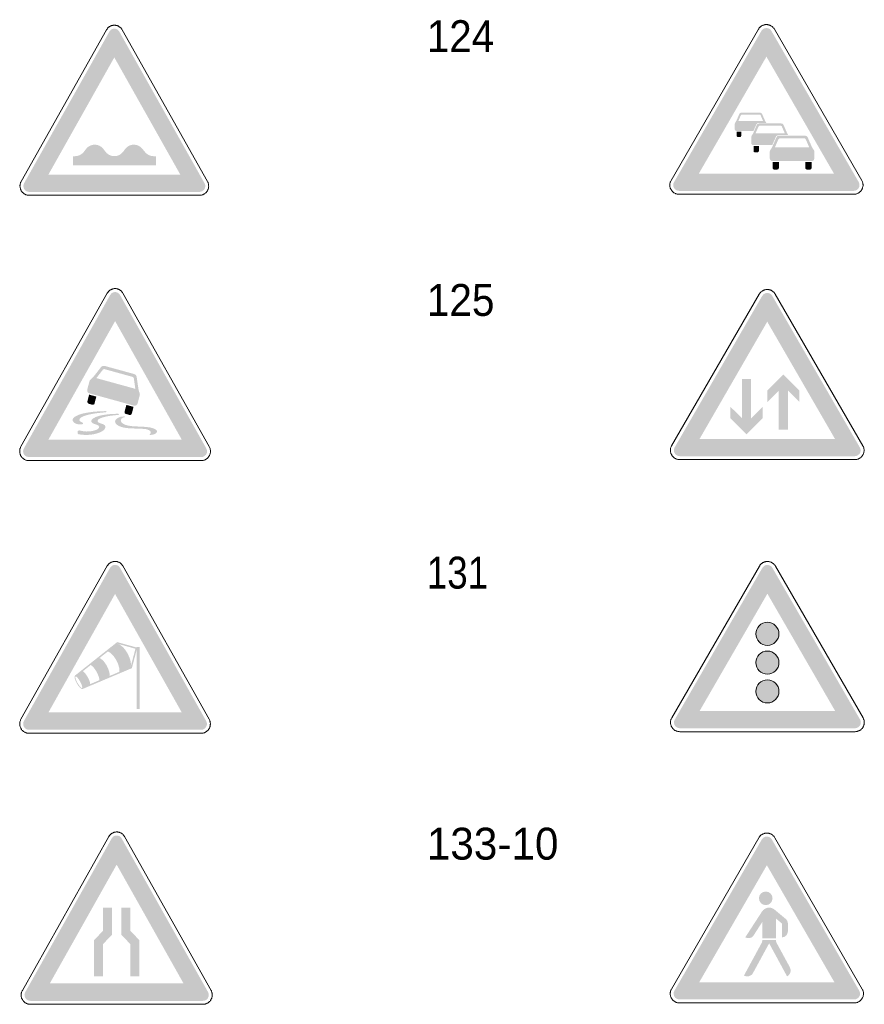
# Model space of a CAD drawing. Header units: millimetres. Extents: x 27 to 616, y -913 to 238.
# Tile 36 of 38: x 309 to 424, y 104 to 238. Entities that reach past the tile are written whole.
import ezdxf
from ezdxf.enums import TextEntityAlignment as Align

# ---------------------------------------------------------------- set-up
doc = ezdxf.new("R2010")
doc.units = ezdxf.units.MM
doc.header["$LTSCALE"] = 5
doc.linetypes.add('AUSGEZOGEN', pattern=[0])
doc.layers.add('Ebene_1', color=7, linetype='Continuous', true_color=0x000000)
doc.styles.add('Arial', font='arial.ttf')

msp = doc.modelspace()

# ---------------------------------------------------------------- hatches: boundary and pattern name
at = {"layer": 'Ebene_1', "linetype": 'AUSGEZOGEN', "lineweight": 18, "true_color": 0xce2729}
h = msp.add_hatch(color=242, dxfattribs=at)
h.paths.add_polyline_path([(310.45, 214.52), (310.16, 214.58), (309.91, 214.75), (309.75, 215), (309.69, 215.31), (309.72, 215.51), (309.79, 215.7), (321.42, 236.38), (321.62, 236.62), (321.89, 236.75), (322.18, 236.77), (322.47, 236.67), (322.62, 236.54), (322.75, 236.38), (334.37, 215.7), (334.47, 215.4), (334.45, 215.1), (334.32, 214.83), (334.1, 214.63), (333.91, 214.55), (333.71, 214.52)], flags=0)
h.paths.add_polyline_path([(313.1, 216.87), (331.07, 216.87), (322.08, 232.85)], flags=0)
h = msp.add_hatch(color=242, dxfattribs=at)
h.paths.add_polyline_path([(399, 214.66), (398.7, 214.73), (398.45, 214.89), (398.28, 215.14), (398.22, 215.45), (398.25, 215.65), (398.33, 215.84), (410.24, 236.47), (410.44, 236.7), (410.71, 236.83), (411.01, 236.85), (411.31, 236.76), (411.47, 236.63), (411.59, 236.47), (423.5, 215.84), (423.6, 215.54), (423.58, 215.24), (423.45, 214.97), (423.22, 214.77), (423.03, 214.69), (422.83, 214.66)], flags=0)
h.paths.add_polyline_path([(401.71, 217.01), (420.12, 217.01), (410.92, 232.95)], flags=0)
at = {"layer": 'Ebene_1', "linetype": 'AUSGEZOGEN', "lineweight": 18, "true_color": 0x000000}
h = msp.add_hatch(color=18, dxfattribs=at)
h.paths.add_polyline_path([(406.6, 223.76), (406.66, 223.95), (406.72, 224.03), (406.83, 224.22), (407.24, 225.16), (407.34, 225.27), (407.48, 225.32), (410.08, 225.32), (410.22, 225.27), (410.32, 225.16), (410.73, 224.22), (410.84, 224.03), (410.9, 223.95), (410.91, 223.93), (409.9, 223.93), (409.68, 223.87), (409.53, 223.69), (409.15, 222.82), (406.86, 222.82), (406.76, 222.84), (406.67, 222.9), (406.62, 222.98), (406.6, 223.08)], flags=0)
h.paths.add_polyline_path([(407.09, 224.17), (410.47, 224.17), (410.11, 225), (410.02, 225.06), (407.54, 225.06), (407.45, 225)], flags=0)
h = msp.add_hatch(color=18, dxfattribs=at)
h.paths.add_polyline_path([(408.85, 221.99), (408.92, 222.21), (409, 222.31), (409.13, 222.54), (409.61, 223.65), (409.73, 223.79), (409.89, 223.84), (412.97, 223.84), (413.14, 223.79), (413.25, 223.65), (413.73, 222.54), (413.86, 222.31), (413.9, 222.26), (412.61, 222.26), (412.36, 222.19), (412.26, 222.1), (412.19, 221.99), (411.71, 220.89), (409.16, 220.89), (409.04, 220.91), (408.94, 220.98), (408.87, 221.07), (408.85, 221.19)], flags=0)
h.paths.add_polyline_path([(409.43, 222.49), (413.43, 222.49), (413.01, 223.46), (412.89, 223.53), (409.97, 223.53), (409.86, 223.46)], flags=0)
for points in [[(406.86, 222.72), (407.48, 222.72), (407.48, 222.15), (407.44, 222.04), (407.33, 221.99), (407.01, 221.99), (406.9, 222.04), (406.86, 222.15)], [(316.43, 218.13), (316.43, 219.38), (316.74, 219.38), (317.09, 219.43), (317.42, 219.55), (317.71, 219.75), (317.96, 220.01), (318.19, 220.32), (318.4, 220.56), (318.64, 220.74), (318.91, 220.87), (319.2, 220.94), (319.49, 220.95), (319.78, 220.91), (320.06, 220.8), (320.33, 220.64), (320.63, 220.32), (320.86, 220.01), (321.07, 219.78), (321.31, 219.6), (321.58, 219.47), (321.87, 219.4), (322.16, 219.39), (322.45, 219.43), (322.74, 219.53), (323, 219.7), (323.31, 220.01), (323.52, 220.32), (323.73, 220.56), (323.97, 220.74), (324.24, 220.87), (324.53, 220.94), (324.82, 220.95), (325.11, 220.91), (325.39, 220.8), (325.66, 220.64), (325.96, 220.32), (326.21, 220.01), (326.45, 219.75), (326.75, 219.55), (327.08, 219.43), (327.43, 219.38), (327.74, 219.38), (327.74, 218.13)], [(409.16, 220.76), (409.89, 220.76), (409.89, 220.09), (409.84, 219.96), (409.71, 219.9), (409.34, 219.9), (409.21, 219.96), (409.16, 220.09)], [(411.75, 218.57), (412.61, 218.57), (412.61, 217.77), (412.55, 217.62), (412.39, 217.56), (411.96, 217.56), (411.81, 217.62), (411.75, 217.77)], [(416.21, 218.57), (417.08, 218.57), (417.08, 217.77), (417.02, 217.62), (416.86, 217.56), (416.43, 217.56), (416.28, 217.62), (416.21, 217.77)], [(413.23, 189.62), (415.42, 187.43), (415.42, 185.86), (413.85, 187.43), (413.85, 182.1), (412.6, 182.1), (412.6, 187.43), (411.03, 185.86), (411.03, 187.43)], [(408.21, 181.47), (406.01, 183.66), (406.01, 185.23), (407.58, 183.66), (407.58, 189), (408.84, 189), (408.84, 183.66), (410.4, 185.23), (410.4, 183.66)], [(318.65, 186.88), (318.41, 185.96), (318.44, 185.76), (318.5, 185.68), (318.59, 185.64), (319.08, 185.5), (319.27, 185.53), (319.35, 185.59), (319.39, 185.69), (319.63, 186.61)], [(323.72, 185.48), (324.7, 185.21), (324.46, 184.29), (324.41, 184.2), (324.34, 184.13), (324.15, 184.11), (323.66, 184.24), (323.57, 184.29), (323.5, 184.36), (323.48, 184.56)], [(320.87, 184.63), (320.98, 184.6), (321.03, 184.55), (320.99, 184.5), (320.9, 184.47), (320.55, 184.44), (319.86, 184.37), (319.23, 184.28), (318.68, 184.17), (318.21, 184.05), (317.83, 183.91), (317.55, 183.76), (317.38, 183.6), (317.32, 183.44), (317.35, 183.34), (317.42, 183.24), (317.54, 183.16), (317.7, 183.1), (317.74, 183.08), (317.83, 182.93), (317.73, 182.84), (317.66, 182.83), (317.26, 182.81), (316.9, 182.89), (316.61, 183.05), (316.43, 183.27), (316.39, 183.44), (316.48, 183.68), (316.75, 183.9), (317.16, 184.1), (317.71, 184.28), (318.37, 184.42), (319.13, 184.53), (319.97, 184.6)], [(318.09, 181.38), (317.27, 181.46), (317.17, 181.5), (317.1, 181.58), (317.06, 181.79), (317.1, 181.89), (317.17, 181.96), (317.37, 182), (317.39, 182), (317.52, 181.96), (317.92, 181.88), (318.32, 181.85), (318.99, 181.9), (319.27, 181.96), (319.53, 182.04), (319.73, 182.13), (319.89, 182.24), (319.99, 182.36), (320.02, 182.49), (319.93, 182.65), (319.68, 182.78), (319.39, 182.87), (319.2, 182.95), (319.06, 183.04), (318.97, 183.16), (318.94, 183.28), (319.02, 183.48), (319.23, 183.66), (319.56, 183.83), (320, 183.98), (320.54, 184.1), (321.16, 184.19), (321.84, 184.25), (322.57, 184.27), (322.68, 184.25), (322.73, 184.19), (322.69, 184.14), (322.6, 184.11), (322.35, 184.09), (321.8, 184.03), (321.3, 183.96), (320.86, 183.87), (320.49, 183.77), (320.19, 183.66), (319.97, 183.54), (319.84, 183.41), (319.79, 183.28), (319.88, 183.11), (320.14, 182.98), (320.42, 182.89), (320.61, 182.82), (320.75, 182.72), (320.84, 182.61), (320.87, 182.49), (320.82, 182.26), (320.65, 182.05), (320.4, 181.87), (320.06, 181.7), (319.65, 181.57), (319.17, 181.46), (318.65, 181.4)], [(323.42, 183.91), (323.53, 183.86), (323.48, 183.81), (323.37, 183.78), (323.2, 183.7), (323.07, 183.6), (322.99, 183.49), (322.96, 183.36), (322.99, 183.21), (323.08, 183.07), (323.23, 182.95), (323.42, 182.83), (323.66, 182.74), (323.94, 182.66), (324.58, 182.57), (326.33, 182.48), (326.96, 182.4), (327.45, 182.26), (327.64, 182.17), (327.78, 182.07), (327.87, 181.97), (327.9, 181.85), (327.82, 181.67), (327.61, 181.52), (327.29, 181.41), (326.9, 181.38), (326.87, 181.41), (326.87, 181.43), (326.94, 181.49), (327.02, 181.6), (327.05, 181.73), (326.98, 181.91), (326.77, 182.05), (326.46, 182.16), (326.08, 182.21), (324.12, 182.29), (323.72, 182.33), (323.35, 182.39), (323.03, 182.48), (322.74, 182.59), (322.51, 182.72), (322.33, 182.87), (322.22, 183.03), (322.19, 183.2), (322.21, 183.34), (322.28, 183.48), (322.55, 183.7), (322.94, 183.86)], [(411.75, 118.22), (411.68, 117.86), (411.48, 117.56), (411.19, 117.36), (410.83, 117.29), (410.47, 117.36), (410.17, 117.56), (409.97, 117.86), (409.9, 118.22), (409.97, 118.58), (410.17, 118.87), (410.47, 119.07), (410.83, 119.14), (411.19, 119.07), (411.48, 118.87), (411.68, 118.58)], [(319.31, 107.58), (319.31, 112.51), (320.54, 113.78), (320.54, 116.95), (321.78, 116.95), (321.78, 113.25), (320.54, 111.98), (320.54, 107.58)], [(325.5, 107.58), (324.26, 107.58), (324.26, 111.98), (323.02, 113.25), (323.02, 116.95), (324.26, 116.95), (324.26, 113.78), (325.5, 112.51)], [(412.22, 115.46), (412.22, 112.77), (410.36, 112.77), (410.36, 115), (409.16, 113.14), (408.93, 112.91), (408.65, 112.79), (408.34, 112.79), (408.04, 112.9), (410.32, 116.42), (410.47, 116.6), (410.64, 116.74), (410.84, 116.85), (411.05, 116.92), (411.49, 116.93), (411.71, 116.86), (411.92, 116.76), (412.03, 116.67), (413.59, 115.37), (413.77, 115.13), (413.84, 114.84), (413.84, 113.7), (413.77, 113.38), (413.6, 113.13), (413.34, 112.95), (413.03, 112.89), (413.03, 114.78)], [(411.29, 112.08), (409.1, 108.05), (409, 107.89), (408.87, 107.76), (408.55, 107.6), (408.2, 107.57), (407.85, 107.67), (410.31, 112.21), (410.36, 112.43), (410.36, 112.54), (412.22, 112.54), (412.22, 112.43), (412.27, 112.21), (414.11, 108.82), (414.22, 108.47), (414.19, 108.11), (414.02, 107.8), (413.74, 107.56)]]:
    msp.add_hatch(color=18, dxfattribs=at).paths.add_polyline_path(points, flags=0)
h = msp.add_hatch(color=18, dxfattribs=at)
h.paths.add_polyline_path([(411.38, 220.01), (411.41, 220.15), (411.47, 220.27), (411.56, 220.38), (411.71, 220.64), (412.28, 221.95), (412.41, 222.11), (412.61, 222.17), (416.21, 222.17), (416.41, 222.11), (416.54, 221.95), (417.11, 220.64), (417.27, 220.38), (417.35, 220.27), (417.42, 220.15), (417.44, 220.01), (417.44, 219.07), (417.41, 218.93), (417.33, 218.82), (417.22, 218.74), (417.08, 218.71), (411.75, 218.71), (411.6, 218.74), (411.49, 218.82), (411.41, 218.93), (411.38, 219.07)], flags=0)
h.paths.add_polyline_path([(412.07, 220.59), (416.75, 220.59), (416.26, 221.72), (416.13, 221.81), (412.7, 221.81), (412.57, 221.72)], flags=0)
at = {"layer": 'Ebene_1', "linetype": 'AUSGEZOGEN', "lineweight": 18, "true_color": 0xce2729}
h = msp.add_hatch(color=242, dxfattribs=at)
h.paths.add_polyline_path([(310.43, 178.36), (310.13, 178.43), (309.88, 178.59), (309.71, 178.85), (309.65, 179.16), (309.68, 179.36), (309.76, 179.55), (321.52, 200.47), (321.72, 200.7), (321.99, 200.84), (322.28, 200.86), (322.57, 200.76), (322.73, 200.63), (322.85, 200.47), (334.61, 179.55), (334.71, 179.25), (334.69, 178.95), (334.56, 178.68), (334.33, 178.47), (334.14, 178.39), (333.95, 178.36)], flags=0)
h.paths.add_polyline_path([(313.1, 180.74), (331.27, 180.74), (322.19, 196.9)], flags=0)
h = msp.add_hatch(color=242, dxfattribs=at)
h.paths.add_polyline_path([(399.09, 178.49), (398.78, 178.55), (398.54, 178.72), (398.37, 178.97), (398.31, 179.27), (398.33, 179.48), (398.41, 179.67), (410.35, 200.35), (410.56, 200.58), (410.83, 200.71), (411.13, 200.74), (411.42, 200.64), (411.59, 200.51), (411.71, 200.35), (423.65, 179.67), (423.75, 179.37), (423.73, 179.07), (423.6, 178.8), (423.37, 178.6), (423.18, 178.52), (422.97, 178.49)], flags=0)
h.paths.add_polyline_path([(401.81, 180.84), (420.26, 180.84), (411.03, 196.82)], flags=0)
at = {"layer": 'Ebene_1', "linetype": 'AUSGEZOGEN', "lineweight": 18, "true_color": 0x000000}
h = msp.add_hatch(color=18, dxfattribs=at)
h.paths.add_polyline_path([(318.68, 188.67), (318.75, 188.82), (318.86, 188.94), (318.99, 189.05), (319.24, 189.31), (320.29, 190.65), (320.49, 190.8), (320.73, 190.8), (324.81, 189.68), (325.02, 189.55), (325.12, 189.32), (325.37, 187.62), (325.46, 187.27), (325.53, 187.11), (325.56, 186.95), (325.54, 186.78), (325.26, 185.69), (325.19, 185.54), (325.06, 185.43), (324.91, 185.37), (324.74, 185.38), (318.7, 187.05), (318.55, 187.12), (318.44, 187.25), (318.39, 187.41), (318.4, 187.58)], flags=0)
h.paths.add_polyline_path([(319.63, 189.13), (324.94, 187.67), (324.73, 189.15), (324.6, 189.29), (320.72, 190.36), (320.54, 190.3)], flags=0)
at = {"layer": 'Ebene_1', "linetype": 'AUSGEZOGEN', "lineweight": 18, "true_color": 0xce2729}
h = msp.add_hatch(color=242, dxfattribs=at)
h.paths.add_polyline_path([(310.43, 141.19), (310.13, 141.25), (309.89, 141.42), (309.72, 141.68), (309.66, 141.98), (309.69, 142.19), (309.76, 142.38), (321.51, 163.28), (321.72, 163.51), (321.98, 163.65), (322.28, 163.67), (322.57, 163.57), (322.73, 163.44), (322.85, 163.28), (334.6, 142.38), (334.7, 142.08), (334.68, 141.78), (334.55, 141.51), (334.32, 141.3), (334.13, 141.22), (333.93, 141.19)], flags=0)
h.paths.add_polyline_path([(313.11, 143.57), (331.26, 143.57), (322.18, 159.71)], flags=0)
h = msp.add_hatch(color=242, dxfattribs=at)
h.paths.add_polyline_path([(399.1, 141.4), (398.8, 141.47), (398.55, 141.63), (398.38, 141.88), (398.32, 142.19), (398.35, 142.39), (398.43, 142.58), (410.37, 163.27), (410.58, 163.51), (410.85, 163.64), (411.15, 163.66), (411.44, 163.56), (411.61, 163.43), (411.73, 163.27), (423.68, 142.58), (423.78, 142.28), (423.76, 141.98), (423.62, 141.71), (423.39, 141.51), (423.2, 141.43), (423, 141.4)], flags=0)
h.paths.add_polyline_path([(401.82, 143.76), (420.28, 143.76), (411.05, 159.74)], flags=0)
msp.add_hatch(color=242, dxfattribs=at).paths.add_polyline_path([(412.62, 154.27), (412.59, 153.95), (412.5, 153.66), (412.35, 153.39), (412.16, 153.16), (411.93, 152.97), (411.66, 152.82), (411.37, 152.73), (411.05, 152.7), (410.73, 152.73), (410.44, 152.82), (410.17, 152.97), (409.94, 153.16), (409.75, 153.39), (409.61, 153.66), (409.51, 153.95), (409.48, 154.27), (409.51, 154.58), (409.61, 154.88), (409.75, 155.15), (409.94, 155.38), (410.17, 155.57), (410.44, 155.71), (410.73, 155.81), (411.05, 155.84), (411.37, 155.81), (411.66, 155.71), (411.93, 155.57), (412.16, 155.38), (412.35, 155.15), (412.5, 154.88), (412.59, 154.58)], flags=0)
at = {"layer": 'Ebene_1', "linetype": 'AUSGEZOGEN', "lineweight": 18, "true_color": 0x000000}
h = msp.add_hatch(color=18, dxfattribs=at)
h.paths.add_polyline_path([(325.12, 152.41), (325.12, 152.49), (325.52, 152.49), (325.52, 144.04), (325.12, 144.04), (325.12, 152.07), (324.47, 149.59), (317.75, 146.75), (317.6, 146.78), (317.4, 146.93), (317.17, 147.2), (316.96, 147.55), (316.79, 147.9), (316.69, 148.21), (316.66, 148.44), (316.72, 148.58), (322.47, 153.14)], flags=0)
h.paths.add_polyline_path([(324.96, 152.24), (322.52, 152.92), (322.75, 152.83), (322.99, 152.68), (323.23, 152.47), (323.47, 152.22), (323.89, 151.6), (324.2, 150.89), (324.29, 150.56), (324.34, 150.25), (324.34, 149.97), (324.3, 149.74)], flags=0)
h.paths.add_polyline_path([(321.05, 149.93), (321.24, 149.54), (321.37, 149.16), (321.44, 148.82), (321.44, 148.53), (322.75, 149.08), (322.78, 149.31), (322.76, 149.57), (322.6, 150.14), (322.32, 150.75), (321.93, 151.3), (321.55, 151.67), (321.36, 151.79), (321.19, 151.86), (320.06, 150.97), (320.31, 150.83), (320.57, 150.6), (320.82, 150.29)], flags=0)
h.paths.add_polyline_path([(318.45, 148.39), (318.7, 147.86), (318.77, 147.62), (318.8, 147.42), (320.03, 147.94), (320.03, 148.12), (319.99, 148.32), (319.83, 148.77), (319.59, 149.23), (319.29, 149.65), (319.07, 149.88), (318.86, 150.02), (317.81, 149.18), (317.96, 149.05), (318.13, 148.87)], flags=0)
h.paths.add_polyline_path([(316.8, 148.45), (316.77, 148.35), (316.81, 148.15), (316.91, 147.88), (317.07, 147.57), (317.26, 147.27), (317.43, 147.05), (317.58, 146.91), (317.68, 146.89), (317.72, 146.99), (317.68, 147.19), (317.57, 147.46), (317.42, 147.77), (317.23, 148.07), (317.06, 148.3), (316.91, 148.43)], flags=0)
at = {"layer": 'Ebene_1', "linetype": 'AUSGEZOGEN', "lineweight": 18, "true_color": 0xffd500}
msp.add_hatch(color=40, dxfattribs=at).paths.add_polyline_path([(412.62, 150.35), (412.59, 150.03), (412.5, 149.74), (412.35, 149.47), (412.16, 149.24), (411.93, 149.05), (411.66, 148.9), (411.37, 148.81), (411.05, 148.78), (410.73, 148.81), (410.44, 148.9), (410.17, 149.05), (409.94, 149.24), (409.75, 149.47), (409.61, 149.74), (409.51, 150.03), (409.48, 150.35), (409.51, 150.66), (409.61, 150.96), (409.75, 151.22), (409.94, 151.46), (410.17, 151.65), (410.44, 151.79), (410.73, 151.88), (411.05, 151.92), (411.37, 151.88), (411.66, 151.79), (411.93, 151.65), (412.16, 151.46), (412.35, 151.22), (412.5, 150.96), (412.59, 150.66)], flags=0)
at = {"layer": 'Ebene_1', "linetype": 'AUSGEZOGEN', "lineweight": 18, "true_color": 0x008b45}
msp.add_hatch(color=116, dxfattribs=at).paths.add_polyline_path([(412.62, 146.42), (412.59, 146.11), (412.5, 145.81), (412.35, 145.55), (412.16, 145.31), (411.93, 145.12), (411.66, 144.98), (411.37, 144.89), (411.05, 144.85), (410.73, 144.89), (410.44, 144.98), (410.17, 145.12), (409.94, 145.31), (409.75, 145.55), (409.61, 145.81), (409.51, 146.11), (409.48, 146.42), (409.51, 146.74), (409.61, 147.03), (409.75, 147.3), (409.94, 147.53), (410.17, 147.73), (410.44, 147.87), (410.73, 147.96), (411.05, 147.99), (411.37, 147.96), (411.66, 147.87), (411.93, 147.73), (412.16, 147.53), (412.35, 147.3), (412.5, 147.03), (412.59, 146.74)], flags=0)
at = {"layer": 'Ebene_1', "linetype": 'AUSGEZOGEN', "lineweight": 18, "true_color": 0xce2729}
h = msp.add_hatch(color=242, dxfattribs=at)
h.paths.add_polyline_path([(310.62, 104.24), (310.32, 104.31), (310.07, 104.48), (309.91, 104.73), (309.84, 105.04), (309.87, 105.24), (309.95, 105.43), (321.73, 126.39), (321.93, 126.63), (322.2, 126.76), (322.5, 126.78), (322.79, 126.68), (322.95, 126.55), (323.07, 126.39), (334.85, 105.43), (334.95, 105.14), (334.93, 104.83), (334.8, 104.56), (334.57, 104.35), (334.38, 104.27), (334.18, 104.24)], flags=0)
h.paths.add_polyline_path([(313.3, 106.63), (331.5, 106.63), (322.4, 122.81)], flags=0)
h = msp.add_hatch(color=242, dxfattribs=at)
h.paths.add_polyline_path([(399.06, 104.43), (398.75, 104.49), (398.5, 104.66), (398.34, 104.91), (398.28, 105.21), (398.3, 105.42), (398.38, 105.61), (410.3, 126.25), (410.5, 126.48), (410.77, 126.61), (411.07, 126.63), (411.37, 126.53), (411.53, 126.41), (411.65, 126.25), (423.57, 105.61), (423.67, 105.31), (423.65, 105.01), (423.52, 104.74), (423.29, 104.54), (423.1, 104.46), (422.89, 104.43)], flags=0)
h.paths.add_polyline_path([(401.77, 106.78), (420.18, 106.78), (410.98, 122.73)], flags=0)

# ---------------------------------------------------------------- linework, layer by layer
at = {"layer": 'Ebene_1', "color": 18, "linetype": 'AUSGEZOGEN', "lineweight": 18, "true_color": 0x000000}
for p, q in [((309.4, 215.93), (321.03, 236.62)), ((323.14, 236.62), (334.77, 215.93)), ((397.92, 216.07), (409.83, 236.7)), ((412, 236.7), (423.91, 216.07)), ((333.71, 214.05), (310.45, 214.05)), ((422.83, 214.19), (399, 214.19)), ((309.36, 179.79), (321.12, 200.7)), ((323.26, 200.7), (335.01, 179.79)), ((398, 179.9), (409.95, 200.58)), ((412.12, 200.58), (424.06, 179.9)), ((333.95, 177.89), (310.43, 177.89)), ((422.97, 178.02), (399.09, 178.02)), ((309.36, 142.62), (321.11, 163.52)), ((323.25, 163.52), (335, 142.62)), ((398.02, 142.82), (409.96, 163.51)), ((412.14, 163.51), (424.08, 142.82)), ((333.93, 140.72), (310.43, 140.72)), ((423, 140.93), (399.1, 140.93)), ((309.55, 105.67), (321.33, 126.63)), ((323.47, 126.63), (335.26, 105.67)), ((397.97, 105.84), (409.89, 126.48)), ((412.06, 126.48), (423.98, 105.84)), ((334.18, 103.77), (310.62, 103.77)), ((422.89, 103.96), (399.06, 103.96))]:
    msp.add_line(p, q, dxfattribs=at)
for points in [[(321.03, 236.62), (321.06, 236.67), (321.09, 236.72), (321.13, 236.77), (321.17, 236.82), (321.21, 236.87), (321.25, 236.91), (321.3, 236.95), (321.35, 236.99), (321.39, 237.02), (321.44, 237.06), (321.5, 237.09), (321.55, 237.11), (321.6, 237.14), (321.66, 237.16), (321.71, 237.18), (321.77, 237.2), (321.83, 237.21), (321.88, 237.22), (321.94, 237.23), (322, 237.24), (322.06, 237.24), (322.12, 237.24), (322.18, 237.24), (322.24, 237.23), (322.3, 237.22), (322.36, 237.21), (322.41, 237.2), (322.47, 237.18), (322.53, 237.16), (322.59, 237.14), (322.64, 237.11), (322.7, 237.08)], [(322.7, 237.08), (322.76, 237.03), (322.83, 236.99), (322.89, 236.93), (322.95, 236.88), (323, 236.82), (323.05, 236.75), (323.1, 236.69), (323.14, 236.62)], [(409.83, 236.7), (409.87, 236.76), (409.9, 236.81), (409.94, 236.86), (409.98, 236.91), (410.02, 236.95), (410.07, 236.99), (410.11, 237.03), (410.16, 237.07), (410.21, 237.11), (410.26, 237.14), (410.31, 237.17), (410.37, 237.2), (410.42, 237.22), (410.48, 237.24), (410.54, 237.26), (410.59, 237.28), (410.65, 237.3), (410.71, 237.31), (410.77, 237.32), (410.83, 237.32), (410.89, 237.33), (410.95, 237.33), (411.01, 237.32), (411.07, 237.32), (411.13, 237.31), (411.19, 237.3), (411.25, 237.28), (411.31, 237.26), (411.37, 237.24), (411.43, 237.22), (411.49, 237.19), (411.54, 237.16)], [(411.54, 237.16), (411.61, 237.12), (411.68, 237.07), (411.74, 237.02), (411.8, 236.96), (411.86, 236.9), (411.91, 236.84), (411.96, 236.77), (412, 236.7)], [(310.45, 214.05), (310.37, 214.05), (310.28, 214.06), (310.2, 214.08), (310.12, 214.1), (310.04, 214.12), (309.97, 214.15), (309.9, 214.19), (309.83, 214.23), (309.76, 214.27), (309.7, 214.32), (309.64, 214.37), (309.59, 214.43), (309.53, 214.49), (309.48, 214.55), (309.44, 214.61), (309.4, 214.68), (309.36, 214.75), (309.33, 214.82), (309.3, 214.9), (309.28, 214.97), (309.26, 215.05), (309.25, 215.13), (309.24, 215.21), (309.23, 215.29), (309.23, 215.37), (309.24, 215.45), (309.25, 215.53), (309.27, 215.61), (309.29, 215.7), (309.32, 215.78), (309.35, 215.86), (309.4, 215.93)], [(334.77, 215.93), (334.81, 215.86), (334.85, 215.78), (334.88, 215.7), (334.9, 215.61), (334.92, 215.53), (334.93, 215.45), (334.93, 215.37), (334.94, 215.29), (334.93, 215.21), (334.92, 215.13), (334.91, 215.05), (334.89, 214.97), (334.87, 214.9), (334.84, 214.82), (334.81, 214.75), (334.77, 214.68), (334.73, 214.61), (334.68, 214.55), (334.64, 214.49), (334.58, 214.43), (334.53, 214.37), (334.47, 214.32), (334.41, 214.27), (334.34, 214.23), (334.27, 214.19), (334.2, 214.15), (334.12, 214.12), (334.05, 214.1), (333.97, 214.08), (333.88, 214.06), (333.8, 214.05), (333.71, 214.05)], [(399, 214.19), (398.92, 214.2), (398.83, 214.21), (398.74, 214.22), (398.66, 214.24), (398.58, 214.27), (398.51, 214.3), (398.43, 214.33), (398.36, 214.37), (398.3, 214.41), (398.23, 214.46), (398.17, 214.51), (398.11, 214.57), (398.06, 214.63), (398.01, 214.69), (397.97, 214.75), (397.92, 214.82), (397.89, 214.89), (397.85, 214.96), (397.82, 215.04), (397.8, 215.11), (397.78, 215.19), (397.77, 215.27), (397.76, 215.35), (397.75, 215.43), (397.75, 215.51), (397.76, 215.59), (397.77, 215.67), (397.79, 215.75), (397.81, 215.83), (397.84, 215.91), (397.88, 215.99), (397.92, 216.07)], [(423.91, 216.07), (423.95, 215.99), (423.99, 215.91), (424.02, 215.83), (424.04, 215.75), (424.06, 215.67), (424.07, 215.59), (424.08, 215.51), (424.08, 215.43), (424.08, 215.35), (424.07, 215.27), (424.05, 215.19), (424.03, 215.11), (424.01, 215.04), (423.98, 214.96), (423.95, 214.89), (423.91, 214.82), (423.87, 214.75), (423.82, 214.69), (423.77, 214.63), (423.72, 214.57), (423.66, 214.51), (423.6, 214.46), (423.54, 214.41), (423.47, 214.37), (423.4, 214.33), (423.33, 214.3), (423.25, 214.27), (423.17, 214.24), (423.09, 214.22), (423, 214.21), (422.92, 214.2), (422.83, 214.19)], [(321.12, 200.7), (321.15, 200.76), (321.18, 200.81), (321.22, 200.86), (321.26, 200.91), (321.3, 200.96), (321.35, 201), (321.39, 201.04), (321.44, 201.08), (321.49, 201.11), (321.54, 201.15), (321.59, 201.18), (321.64, 201.21), (321.7, 201.23), (321.75, 201.25), (321.81, 201.27), (321.87, 201.29), (321.92, 201.31), (321.98, 201.32), (322.04, 201.33), (322.1, 201.33), (322.16, 201.34), (322.22, 201.34), (322.28, 201.33), (322.34, 201.33), (322.4, 201.32), (322.46, 201.31), (322.52, 201.29), (322.58, 201.27), (322.64, 201.25), (322.69, 201.23), (322.75, 201.2), (322.8, 201.17)], [(322.8, 201.17), (322.87, 201.13), (322.94, 201.08), (323, 201.02), (323.06, 200.97), (323.11, 200.91), (323.17, 200.84), (323.21, 200.78), (323.26, 200.7)], [(409.95, 200.58), (409.98, 200.64), (410.01, 200.69), (410.05, 200.74), (410.09, 200.79), (410.14, 200.83), (410.18, 200.88), (410.23, 200.92), (410.27, 200.95), (410.32, 200.99), (410.37, 201.02), (410.43, 201.05), (410.48, 201.08), (410.54, 201.1), (410.59, 201.13), (410.65, 201.15), (410.71, 201.16), (410.77, 201.18), (410.83, 201.19), (410.89, 201.2), (410.95, 201.2), (411.01, 201.21), (411.07, 201.21), (411.13, 201.21), (411.19, 201.2), (411.25, 201.19), (411.31, 201.18), (411.37, 201.16), (411.43, 201.15), (411.49, 201.13), (411.55, 201.1), (411.6, 201.07), (411.66, 201.04)], [(411.66, 201.04), (411.73, 201), (411.8, 200.95), (411.86, 200.9), (411.92, 200.84), (411.98, 200.78), (412.03, 200.72), (412.08, 200.65), (412.12, 200.58)], [(399.09, 178.02), (399, 178.02), (398.92, 178.03), (398.83, 178.05), (398.75, 178.07), (398.67, 178.09), (398.59, 178.12), (398.52, 178.16), (398.45, 178.2), (398.38, 178.24), (398.32, 178.29), (398.26, 178.34), (398.2, 178.4), (398.15, 178.45), (398.1, 178.52), (398.05, 178.58), (398.01, 178.65), (397.97, 178.72), (397.94, 178.79), (397.91, 178.86), (397.88, 178.94), (397.86, 179.02), (397.85, 179.1), (397.84, 179.18), (397.84, 179.26), (397.84, 179.34), (397.84, 179.42), (397.86, 179.5), (397.87, 179.58), (397.9, 179.66), (397.93, 179.74), (397.96, 179.82), (398, 179.9)], [(424.06, 179.9), (424.1, 179.82), (424.14, 179.74), (424.17, 179.66), (424.19, 179.58), (424.21, 179.5), (424.22, 179.42), (424.23, 179.34), (424.23, 179.26), (424.22, 179.18), (424.21, 179.1), (424.2, 179.02), (424.18, 178.94), (424.16, 178.86), (424.13, 178.79), (424.09, 178.72), (424.06, 178.65), (424.02, 178.58), (423.97, 178.52), (423.92, 178.45), (423.87, 178.4), (423.81, 178.34), (423.75, 178.29), (423.68, 178.24), (423.62, 178.2), (423.55, 178.16), (423.47, 178.12), (423.4, 178.09), (423.32, 178.07), (423.23, 178.05), (423.15, 178.03), (423.06, 178.02), (422.97, 178.02)], [(310.43, 177.89), (310.34, 177.89), (310.25, 177.9), (310.17, 177.91), (310.09, 177.94), (310.01, 177.96), (309.94, 177.99), (309.86, 178.03), (309.79, 178.07), (309.73, 178.11), (309.66, 178.16), (309.6, 178.21), (309.55, 178.27), (309.49, 178.33), (309.45, 178.39), (309.4, 178.46), (309.36, 178.52), (309.32, 178.59), (309.29, 178.67), (309.26, 178.74), (309.24, 178.82), (309.22, 178.9), (309.2, 178.98), (309.19, 179.06), (309.19, 179.14), (309.19, 179.22), (309.2, 179.3), (309.21, 179.38), (309.23, 179.47), (309.25, 179.55), (309.28, 179.63), (309.31, 179.71), (309.36, 179.79)], [(335.01, 179.79), (335.06, 179.71), (335.09, 179.63), (335.12, 179.55), (335.14, 179.47), (335.16, 179.39), (335.17, 179.3), (335.18, 179.22), (335.18, 179.14), (335.18, 179.06), (335.17, 178.98), (335.15, 178.9), (335.13, 178.82), (335.11, 178.74), (335.08, 178.67), (335.05, 178.59), (335.01, 178.52), (334.97, 178.46), (334.93, 178.39), (334.88, 178.33), (334.82, 178.27), (334.77, 178.21), (334.71, 178.16), (334.64, 178.11), (334.58, 178.07), (334.51, 178.03), (334.44, 177.99), (334.36, 177.96), (334.28, 177.94), (334.2, 177.91), (334.12, 177.9), (334.03, 177.89), (333.95, 177.89)], [(321.11, 163.52), (321.15, 163.57), (321.18, 163.62), (321.22, 163.67), (321.26, 163.72), (321.3, 163.77), (321.34, 163.81), (321.39, 163.85), (321.44, 163.89), (321.49, 163.92), (321.54, 163.96), (321.59, 163.99), (321.64, 164.02), (321.69, 164.04), (321.75, 164.06), (321.81, 164.08), (321.86, 164.1), (321.92, 164.12), (321.98, 164.13), (322.04, 164.14), (322.1, 164.14), (322.16, 164.15), (322.22, 164.15), (322.28, 164.14), (322.34, 164.14), (322.4, 164.13), (322.46, 164.12), (322.52, 164.1), (322.57, 164.08), (322.63, 164.06), (322.69, 164.04), (322.74, 164.01), (322.8, 163.98)], [(322.8, 163.98), (322.87, 163.94), (322.93, 163.89), (323, 163.83), (323.05, 163.78), (323.11, 163.72), (323.16, 163.65), (323.21, 163.59), (323.25, 163.52)], [(409.96, 163.51), (410, 163.56), (410.03, 163.61), (410.07, 163.66), (410.11, 163.71), (410.15, 163.76), (410.2, 163.8), (410.24, 163.84), (410.29, 163.88), (410.34, 163.91), (410.39, 163.94), (410.45, 163.98), (410.5, 164), (410.56, 164.03), (410.61, 164.05), (410.67, 164.07), (410.73, 164.09), (410.79, 164.1), (410.85, 164.11), (410.91, 164.12), (410.97, 164.13), (411.03, 164.13), (411.09, 164.13), (411.15, 164.13), (411.21, 164.12), (411.27, 164.11), (411.33, 164.1), (411.39, 164.09), (411.45, 164.07), (411.51, 164.05), (411.57, 164.02), (411.62, 164), (411.68, 163.97)], [(411.68, 163.97), (411.75, 163.92), (411.82, 163.87), (411.88, 163.82), (411.94, 163.77), (412, 163.71), (412.05, 163.64), (412.1, 163.58), (412.14, 163.51)], [(310.43, 140.72), (310.35, 140.72), (310.26, 140.73), (310.18, 140.74), (310.1, 140.76), (310.02, 140.79), (309.94, 140.82), (309.87, 140.86), (309.8, 140.9), (309.73, 140.94), (309.67, 140.99), (309.61, 141.04), (309.55, 141.1), (309.5, 141.16), (309.45, 141.22), (309.41, 141.28), (309.37, 141.35), (309.33, 141.42), (309.3, 141.5), (309.27, 141.57), (309.24, 141.65), (309.23, 141.72), (309.21, 141.8), (309.2, 141.88), (309.2, 141.97), (309.2, 142.05), (309.21, 142.13), (309.22, 142.21), (309.23, 142.29), (309.26, 142.38), (309.29, 142.46), (309.32, 142.54), (309.36, 142.62)], [(335, 142.62), (335.04, 142.54), (335.08, 142.46), (335.11, 142.38), (335.13, 142.3), (335.15, 142.21), (335.16, 142.13), (335.17, 142.05), (335.17, 141.97), (335.16, 141.89), (335.15, 141.81), (335.14, 141.73), (335.12, 141.65), (335.1, 141.57), (335.07, 141.5), (335.04, 141.42), (335, 141.35), (334.96, 141.28), (334.91, 141.22), (334.86, 141.16), (334.81, 141.1), (334.75, 141.04), (334.69, 140.99), (334.63, 140.94), (334.56, 140.9), (334.49, 140.86), (334.42, 140.82), (334.35, 140.79), (334.27, 140.76), (334.19, 140.74), (334.1, 140.73), (334.02, 140.72), (333.93, 140.72)], [(399.1, 140.93), (399.02, 140.94), (398.93, 140.94), (398.85, 140.96), (398.76, 140.98), (398.68, 141), (398.61, 141.03), (398.53, 141.07), (398.46, 141.11), (398.4, 141.15), (398.33, 141.2), (398.27, 141.25), (398.21, 141.31), (398.16, 141.37), (398.11, 141.43), (398.06, 141.49), (398.02, 141.56), (397.98, 141.63), (397.95, 141.7), (397.92, 141.78), (397.9, 141.85), (397.88, 141.93), (397.86, 142.01), (397.85, 142.09), (397.85, 142.17), (397.85, 142.25), (397.86, 142.33), (397.87, 142.41), (397.89, 142.5), (397.91, 142.58), (397.94, 142.66), (397.98, 142.74), (398.02, 142.82)], [(424.08, 142.82), (424.13, 142.74), (424.16, 142.66), (424.19, 142.58), (424.22, 142.5), (424.23, 142.41), (424.24, 142.33), (424.25, 142.25), (424.25, 142.17), (424.25, 142.09), (424.24, 142.01), (424.22, 141.93), (424.21, 141.85), (424.18, 141.78), (424.15, 141.7), (424.12, 141.63), (424.08, 141.56), (424.04, 141.49), (423.99, 141.43), (423.94, 141.37), (423.89, 141.31), (423.83, 141.25), (423.77, 141.2), (423.71, 141.15), (423.64, 141.11), (423.57, 141.07), (423.5, 141.03), (423.42, 141), (423.34, 140.98), (423.26, 140.96), (423.17, 140.94), (423.09, 140.94), (423, 140.93)], [(321.33, 126.63), (321.36, 126.68), (321.4, 126.74), (321.43, 126.79), (321.47, 126.83), (321.52, 126.88), (321.56, 126.92), (321.61, 126.96), (321.65, 127), (321.7, 127.04), (321.75, 127.07), (321.8, 127.1), (321.86, 127.13), (321.91, 127.16), (321.97, 127.18), (322.02, 127.2), (322.08, 127.22), (322.14, 127.23), (322.2, 127.24), (322.26, 127.25), (322.32, 127.26), (322.38, 127.26), (322.44, 127.26), (322.5, 127.26), (322.56, 127.25), (322.62, 127.24), (322.68, 127.23), (322.74, 127.22), (322.79, 127.2), (322.85, 127.18), (322.91, 127.15), (322.97, 127.12), (323.02, 127.09)], [(323.02, 127.09), (323.09, 127.05), (323.15, 127), (323.22, 126.95), (323.28, 126.89), (323.33, 126.83), (323.38, 126.77), (323.43, 126.7), (323.47, 126.63)], [(409.89, 126.48), (409.93, 126.54), (409.96, 126.59), (410, 126.64), (410.04, 126.69), (410.08, 126.73), (410.13, 126.77), (410.17, 126.81), (410.22, 126.85), (410.27, 126.89), (410.32, 126.92), (410.37, 126.95), (410.43, 126.98), (410.48, 127), (410.54, 127.02), (410.6, 127.04), (410.65, 127.06), (410.71, 127.08), (410.77, 127.09), (410.83, 127.1), (410.89, 127.1), (410.95, 127.1), (411.01, 127.1), (411.07, 127.1), (411.13, 127.1), (411.2, 127.09), (411.26, 127.08), (411.31, 127.06), (411.37, 127.04), (411.43, 127.02), (411.49, 127), (411.55, 126.97), (411.6, 126.94)], [(411.6, 126.94), (411.67, 126.9), (411.74, 126.85), (411.8, 126.8), (411.86, 126.74), (411.92, 126.68), (411.97, 126.62), (412.02, 126.55), (412.06, 126.48)], [(310.62, 103.77), (310.53, 103.77), (310.45, 103.78), (310.36, 103.79), (310.28, 103.81), (310.2, 103.84), (310.13, 103.87), (310.05, 103.91), (309.98, 103.95), (309.92, 103.99), (309.85, 104.04), (309.79, 104.09), (309.74, 104.15), (309.69, 104.21), (309.64, 104.27), (309.59, 104.34), (309.55, 104.4), (309.51, 104.47), (309.48, 104.55), (309.45, 104.62), (309.43, 104.7), (309.41, 104.78), (309.39, 104.86), (309.38, 104.94), (309.38, 105.02), (309.38, 105.1), (309.39, 105.18), (309.4, 105.27), (309.42, 105.35), (309.44, 105.43), (309.47, 105.51), (309.51, 105.59), (309.55, 105.67)], [(335.26, 105.67), (335.3, 105.59), (335.33, 105.51), (335.36, 105.43), (335.38, 105.35), (335.4, 105.27), (335.41, 105.18), (335.42, 105.1), (335.42, 105.02), (335.42, 104.94), (335.41, 104.86), (335.39, 104.78), (335.37, 104.7), (335.35, 104.62), (335.32, 104.55), (335.29, 104.48), (335.25, 104.4), (335.21, 104.34), (335.17, 104.27), (335.12, 104.21), (335.06, 104.15), (335.01, 104.09), (334.95, 104.04), (334.88, 103.99), (334.82, 103.95), (334.75, 103.91), (334.68, 103.87), (334.6, 103.84), (334.52, 103.81), (334.44, 103.79), (334.36, 103.78), (334.27, 103.77), (334.18, 103.77)], [(399.06, 103.96), (398.97, 103.96), (398.88, 103.97), (398.8, 103.99), (398.72, 104.01), (398.64, 104.03), (398.56, 104.06), (398.49, 104.1), (398.42, 104.14), (398.35, 104.18), (398.29, 104.23), (398.23, 104.28), (398.17, 104.34), (398.12, 104.39), (398.07, 104.46), (398.02, 104.52), (397.98, 104.59), (397.94, 104.66), (397.91, 104.73), (397.88, 104.8), (397.85, 104.88), (397.84, 104.96), (397.82, 105.04), (397.81, 105.11), (397.81, 105.2), (397.81, 105.28), (397.81, 105.36), (397.83, 105.44), (397.84, 105.52), (397.87, 105.6), (397.9, 105.68), (397.93, 105.76), (397.97, 105.84)], [(423.98, 105.84), (424.02, 105.76), (424.06, 105.68), (424.09, 105.6), (424.11, 105.52), (424.13, 105.44), (424.14, 105.36), (424.15, 105.28), (424.15, 105.2), (424.14, 105.12), (424.13, 105.04), (424.12, 104.96), (424.1, 104.88), (424.08, 104.81), (424.05, 104.73), (424.01, 104.66), (423.98, 104.59), (423.93, 104.52), (423.89, 104.46), (423.84, 104.4), (423.79, 104.34), (423.73, 104.28), (423.67, 104.23), (423.6, 104.18), (423.54, 104.14), (423.47, 104.1), (423.39, 104.06), (423.32, 104.03), (423.24, 104.01), (423.15, 103.99), (423.07, 103.97), (422.98, 103.96), (422.89, 103.96)]]:
    msp.add_lwpolyline(points, dxfattribs=at)
for centre in [(411.05, 154.27), (411.05, 150.35), (411.05, 146.42)]:
    msp.add_circle(centre, 1.57, dxfattribs=at)

# ---------------------------------------------------------------- texts
at = {"layer": 'Ebene_1', "color": 18, "linetype": 'AUSGEZOGEN', "lineweight": 18, "true_color": 0x000000, "style": 'Arial'}
for s, width, p, p2 in [('124', 0.905928, (364.65, 233.57), (373.82, 233.57)), ('125', 0.910653, (364.65, 197.61), (373.87, 197.61)), ('131', 0.824742, (364.65, 160.44), (373, 160.44)), ('133-10', 0.949597, (364.65, 123.49), (382.59, 123.49))]:
    msp.add_text(s, height=4.348, dxfattribs=dict(at, width=width)).set_placement(p, p2, align=Align.FIT)

doc.saveas('drawing.dxf')
